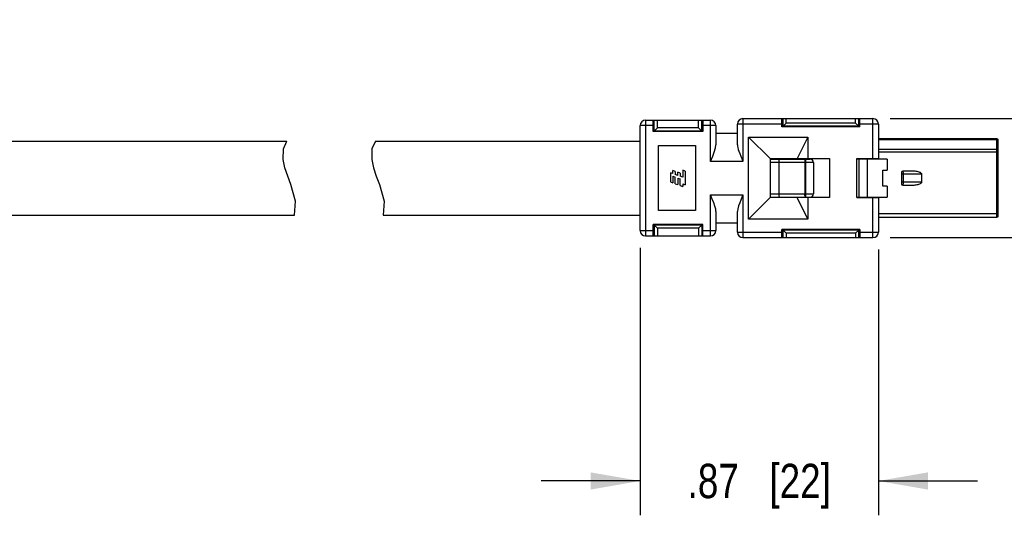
# Model space of a CAD drawing. Header units: inches. Extents: x 0.2 to 16.8, y 0.2 to 10.8.
# Tile 35 of 37: x 11.4 to 14.9, y 2.8 to 4.6. Entities that reach past the tile are written whole.
import ezdxf

# ---------------------------------------------------------------- set-up
doc = ezdxf.new("R2010")
doc.units = ezdxf.units.IN
doc.header["$LTSCALE"] = 0.935
doc.header["$MEASUREMENT"] = 0
doc.layers.get('0').update_dxf_attribs({"linetype": 'CONTINUOUS'})
doc.layers.add('02___PRT_ALL_AXES', color=7, linetype='CONTINUOUS')
doc.layers.add('DIMENSIONS', color=7, linetype='CONTINUOUS')
doc.styles.get("Standard").update_dxf_attribs({"font": 'txt', "width": 0.8})
doc.dimstyles.new('DIMSTYLE_1', dxfattribs={"dimtxt": 0.125, "dimasz": 0.18, "dimexe": 0.125, "dimexo": 0.0625, "dimgap": 0.0625, "dimtad": 0, "dimtih": 1, "dimtoh": 1, "dimzin": 4, "dimdsep": 46, "dimtxsty": 'STANDARD', "dimblk": '_FILLED', "dimblk1": '_FILLED', "dimblk2": '_FILLED', "dimcen": 0.09, "dimadec": 0, "dimazin": 0, "dimtp": 0.001, "dimtm": 0.001, "dimtfac": 1, "dimtofl": 0, "dimtmove": 0, "dimatfit": 3, "dimldrblk": '_FILLED', "dimfxl": 1, "dimtolj": 1, "dimtzin": 4, "dimarcsym": 0})

# ---------------------------------------------------------------- blocks, each defined once
blk = doc.blocks.new('_FILLED')
at = {"color": 0, "linetype": 'BYBLOCK'}
blk.add_solid([(0, 0), (-1, 0.174), (-1, -0.174)], dxfattribs=at)
blk = doc.blocks.new('*D1')
at = {"layer": 'DIMENSIONS', "color": 2, "linetype": 'CONTINUOUS'}
for p, q in [((15.6638, 4.2126), (15.6638, 4.5726)), ((14.5215, 4.2126), (15.7888, 4.2126)), ((14.5215, 3.7796), (15.7888, 3.7796)), ((15.6638, 3.7796), (15.6638, 3.4196))]:
    blk.add_line(p, q, dxfattribs=at)
at = {"layer": 'DIMENSIONS', "color": 2, "linetype": 'CONTINUOUS', "xscale": 0.18, "yscale": 0.18, "zscale": 0.18}
for p, rotation in [((15.6638, 4.2126), 270), ((15.6638, 3.7796), 90)]:
    blk.add_blockref('_FILLED', p, dxfattribs=dict(at, rotation=rotation))
at = {"layer": 'DIMENSIONS', "color": 2, "linetype": 'CONTINUOUS', "insert": (15.6138, 4.1636), "char_height": 0.125, "width": 0.4, "attachment_point": 2, "line_spacing_factor": 0.9}
blk.add_mtext('.43\\P[11]', dxfattribs=at)
blk = doc.blocks.new('*D3')
at = {"layer": 'DIMENSIONS', "color": 2, "linetype": 'CONTINUOUS'}
for p, q in [((13.6126, 3.7427), (13.6126, 2.7691)), ((14.4787, 3.7367), (14.4787, 2.7691)), ((13.6126, 2.8941), (13.2526, 2.8941)), ((14.4787, 2.8941), (14.8387, 2.8941))]:
    blk.add_line(p, q, dxfattribs=at)
at = {"layer": 'DIMENSIONS', "color": 2, "linetype": 'CONTINUOUS', "xscale": 0.18, "yscale": 0.18, "zscale": 0.18}
blk.add_blockref('_FILLED', (13.6126, 2.8941), dxfattribs=at)
at = {"layer": 'DIMENSIONS', "color": 2, "linetype": 'CONTINUOUS', "xscale": 0.18, "yscale": 0.18, "zscale": 0.18, "rotation": 180}
blk.add_blockref('_FILLED', (14.4787, 2.8941), dxfattribs=at)
at = {"layer": 'DIMENSIONS', "color": 2, "linetype": 'CONTINUOUS', "insert": (14.0456, 2.9566), "char_height": 0.125, "width": 0.825, "attachment_point": 2, "line_spacing_factor": 0.9}
blk.add_mtext('.87{\\Ftxt.shx;\\W1.000000;\\H0.125000; }[22]', dxfattribs=at)

msp = doc.modelspace()

# ---------------------------------------------------------------- linework, layer by layer
at = {"color": 7, "linetype": 'CONTINUOUS'}
for p, q in [((13.6323, 4.2067), (13.6323, 3.7855)), ((13.6323, 4.2067), (13.8685, 4.2067)), ((13.6598, 4.1654), (13.6598, 4.2067)), ((13.6638, 4.1654), (13.6638, 4.2067)), ((13.6756, 4.1787), (13.6756, 4.2067)), ((13.8252, 4.1787), (13.8252, 4.2067)), ((13.837, 4.1654), (13.837, 4.2067)), ((13.8409, 4.2067), (13.8409, 4.1654)), ((13.8685, 4.0571), (13.8685, 4.2067)), ((13.9669, 4.1175), (13.9669, 4.1929)), ((14.1283, 4.1929), (13.9669, 4.1929)), ((13.9866, 4.2126), (13.9866, 4.0571)), ((13.9866, 4.2126), (14.459, 4.2126)), ((14.1283, 4.1831), (14.1283, 4.2126)), ((14.1323, 4.1831), (14.1323, 4.2126)), ((14.1441, 4.1964), (14.1323, 4.1851)), ((14.1441, 4.1964), (14.1441, 4.2126)), ((14.396, 4.1964), (14.1441, 4.1964)), ((14.396, 4.1964), (14.396, 4.2126)), ((14.4079, 4.1851), (14.396, 4.1964)), ((14.4079, 4.1831), (14.4079, 4.2126)), ((14.4118, 4.1831), (14.4118, 4.2126)), ((14.4787, 4.1929), (14.4118, 4.1929)), ((14.459, 4.067), (14.459, 4.2126)), ((14.4787, 4.1929), (14.4787, 4.067)), ((13.6126, 3.8052), (13.6126, 4.187)), ((13.6598, 4.187), (13.6126, 4.187)), ((13.8409, 4.1654), (13.6598, 4.1654)), ((13.6756, 4.1787), (13.6638, 4.1674)), ((13.837, 4.1674), (13.6638, 4.1674)), ((13.8252, 4.1787), (13.6756, 4.1787)), ((13.7287, 4.1674), (13.7287, 4.1654)), ((13.772, 4.1674), (13.772, 4.1654)), ((13.837, 4.1674), (13.8252, 4.1787)), ((13.8882, 4.187), (13.8409, 4.187)), ((13.8882, 4.187), (13.8882, 4.1175)), ((13.8882, 4.1595), (13.9669, 4.1595)), ((14.4118, 4.1831), (14.1283, 4.1831)), ((14.4079, 4.1851), (14.1323, 4.1851)), ((14.2248, 4.1851), (14.2248, 4.1831)), ((14.3153, 4.1851), (14.3153, 4.1831)), ((12.316, 4.1026), (12.3285, 4.1311)), ((12.6504, 4.1311), (12.638, 4.1026)), ((14.0063, 4.1457), (14.2228, 4.1457)), ((14.0063, 3.8465), (14.0063, 4.1457)), ((14.0063, 4.1457), (14.085, 4.067)), ((14.2228, 4.1457), (14.1834, 4.067)), ((14.2228, 4.1457), (14.2228, 4.067)), ((14.4787, 4.14), (14.9098, 4.14)), ((14.9098, 4.1354), (14.4787, 4.1354)), ((14.9098, 4.14), (14.9138, 4.1361)), ((14.9098, 3.8522), (14.9098, 4.14)), ((14.9138, 4.1326), (14.9098, 4.1354)), ((14.9138, 3.8561), (14.9138, 4.1361)), ((12.3151, 4.0642), (12.316, 4.1026)), ((12.638, 4.1026), (12.637, 4.0642)), ((13.6795, 3.878), (13.6795, 4.1142)), ((13.6795, 4.1142), (13.8134, 4.1142)), ((13.8134, 4.1142), (13.8134, 3.878)), ((14.4787, 4.1011), (14.9098, 4.1011)), ((14.9138, 4.09), (14.4787, 4.09)), ((14.9098, 4.1011), (14.9138, 4.0983)), ((12.3216, 4.0341), (12.3151, 4.0642)), ((12.637, 4.0642), (12.6435, 4.0341)), ((13.9866, 4.0571), (13.8685, 4.0571)), ((14.085, 4.067), (14.3016, 4.067)), ((14.085, 4.067), (14.085, 3.9252)), ((14.085, 4.065), (14.2307, 4.065)), ((14.2425, 4.0532), (14.085, 4.0532)), ((14.1165, 4.0532), (14.1165, 3.939)), ((14.211, 4.0532), (14.211, 3.939)), ((14.2149, 4.0649), (14.2137, 4.064)), ((14.2149, 3.9273), (14.2149, 4.0649)), ((14.2307, 4.067), (14.2307, 4.065)), ((14.2425, 4.0532), (14.2425, 3.939)), ((14.3016, 4.067), (14.3016, 3.9252)), ((14.4, 4.067), (14.4787, 4.067)), ((14.4, 3.9252), (14.4, 4.067)), ((14.5102, 4.065), (14.4, 4.065)), ((14.4079, 4.065), (14.4079, 3.9272)), ((14.4384, 4.065), (14.4384, 3.9272)), ((14.5102, 4.065), (14.5102, 4.0256)), ((12.3317, 4.0035), (12.3216, 4.0341)), ((12.6435, 4.0341), (12.6537, 4.0035)), ((13.7228, 4.0155), (13.7228, 3.9823)), ((13.7317, 4.0123), (13.7228, 4.0155)), ((13.7317, 4.0123), (13.7317, 4.0237)), ((13.7406, 4.0205), (13.7317, 4.0237)), ((13.7406, 4.0205), (13.7406, 4.009)), ((13.7496, 4.0058), (13.7406, 4.009)), ((13.7496, 4.0058), (13.7496, 4.0172)), ((13.7585, 4.014), (13.7496, 4.0172)), ((13.7585, 4.014), (13.7585, 4.0027)), ((13.7674, 4.0252), (13.7674, 3.9993)), ((13.7763, 4.0219), (13.7674, 4.0252)), ((13.7763, 4.0219), (13.7763, 3.9719)), ((14.4953, 4.0256), (14.5102, 4.0256)), ((14.4953, 3.9666), (14.4953, 4.0256)), ((14.5634, 3.9744), (14.5634, 4.0178)), ((14.637, 4.0099), (14.5634, 4.0099)), ((14.5983, 4.0217), (14.5673, 4.0217)), ((14.5685, 4.0099), (14.5685, 3.9823)), ((14.637, 3.9823), (14.637, 4.0099)), ((12.3431, 3.9726), (12.3317, 4.0035)), ((12.6537, 4.0035), (12.6651, 3.9726)), ((13.7228, 3.9823), (13.7317, 3.9791)), ((13.7317, 4.0026), (13.7317, 3.9791)), ((13.7317, 4.0026), (13.7406, 3.9993)), ((13.7406, 3.9758), (13.7406, 3.9993)), ((13.7406, 3.9758), (13.7496, 3.9726)), ((13.7496, 3.9961), (13.7496, 3.9726)), ((13.7496, 3.9961), (13.7585, 3.9929)), ((13.7674, 3.9993), (13.7585, 4.0027)), ((13.7585, 3.9693), (13.7585, 3.9929)), ((13.7674, 3.9752), (13.7674, 3.9661)), ((13.7674, 3.9752), (13.7763, 3.9719)), ((14.5634, 3.9823), (14.637, 3.9823)), ((12.36, 3.9126), (12.3431, 3.9726)), ((12.6651, 3.9726), (12.6819, 3.9126)), ((13.7585, 3.9693), (13.7674, 3.9661)), ((14.085, 3.939), (14.2425, 3.939)), ((14.5102, 3.9666), (14.4953, 3.9666)), ((14.5102, 3.9666), (14.5102, 3.9272)), ((14.5673, 3.9705), (14.5983, 3.9705)), ((12.3567, 3.8611), (12.36, 3.9126)), ((12.6819, 3.9126), (12.6787, 3.8611)), ((13.8685, 3.9351), (13.9866, 3.9351)), ((13.8685, 3.7855), (13.8685, 3.9351)), ((13.9866, 3.9351), (13.9866, 3.7796)), ((14.0063, 3.8465), (14.085, 3.9252)), ((14.085, 3.9272), (14.2307, 3.9272)), ((14.3016, 3.9252), (14.085, 3.9252)), ((14.2228, 3.8465), (14.1834, 3.9252)), ((14.2149, 3.9273), (14.2137, 3.9282)), ((14.2228, 3.9252), (14.2228, 3.8465)), ((14.2307, 3.9252), (14.2307, 3.9272)), ((14.4, 3.9272), (14.5102, 3.9272)), ((14.4, 3.9252), (14.4787, 3.9252)), ((14.459, 3.7796), (14.459, 3.9252)), ((14.4787, 3.9252), (14.4787, 3.7992)), ((13.8134, 3.878), (13.6795, 3.878)), ((13.8882, 3.8747), (13.8882, 3.8052)), ((13.9669, 3.7992), (13.9669, 3.8747)), ((14.4787, 3.8679), (14.9138, 3.8679)), ((13.9669, 3.8327), (13.8882, 3.8327)), ((14.2228, 3.8465), (14.0063, 3.8465)), ((14.9098, 3.8522), (14.4787, 3.8522)), ((14.9138, 3.8561), (14.9098, 3.8522)), ((13.6126, 3.8052), (13.6598, 3.8052)), ((13.8409, 3.8268), (13.6598, 3.8268)), ((13.6598, 3.7855), (13.6598, 3.8268)), ((13.6638, 3.8268), (13.6638, 3.7855)), ((13.837, 3.8248), (13.6638, 3.8248)), ((13.6756, 3.8135), (13.6638, 3.8248)), ((13.8252, 3.8135), (13.6756, 3.8135)), ((13.6756, 3.8135), (13.6756, 3.7855)), ((13.7287, 3.8268), (13.7287, 3.8248)), ((13.772, 3.8268), (13.772, 3.8248)), ((13.837, 3.8248), (13.8252, 3.8135)), ((13.8252, 3.8135), (13.8252, 3.7855)), ((13.837, 3.8268), (13.837, 3.7855)), ((13.8409, 3.7855), (13.8409, 3.8268)), ((13.8409, 3.8052), (13.8882, 3.8052)), ((13.9669, 3.7992), (14.1283, 3.7992)), ((14.4118, 3.8091), (14.1283, 3.8091)), ((14.1283, 3.7796), (14.1283, 3.8091)), ((14.1323, 3.7796), (14.1323, 3.8091)), ((14.4079, 3.8071), (14.1323, 3.8071)), ((14.1441, 3.7958), (14.1323, 3.8071)), ((14.396, 3.7958), (14.1441, 3.7958)), ((14.1441, 3.7958), (14.1441, 3.7796)), ((14.2248, 3.8071), (14.2248, 3.8091)), ((14.3153, 3.8071), (14.3153, 3.8091)), ((14.4079, 3.8071), (14.396, 3.7958)), ((14.396, 3.7958), (14.396, 3.7796)), ((14.4079, 3.7796), (14.4079, 3.8091)), ((14.4118, 3.8091), (14.4118, 3.7796)), ((14.4118, 3.7992), (14.4787, 3.7992)), ((13.6323, 3.7855), (13.8685, 3.7855)), ((13.9866, 3.7796), (14.459, 3.7796))]:
    msp.add_line(p, q, dxfattribs=at)
for points in [[(13.8685, 4.0571), (13.8766, 4.0761), (13.8824, 4.0911), (13.8868, 4.1061), (13.8882, 4.1175)], [(13.9669, 4.1175), (13.9672, 4.1127), (13.968, 4.1072), (13.9696, 4.1008), (13.9718, 4.0936), (13.9747, 4.0854), (13.9783, 4.0764), (13.9823, 4.0669), (13.9866, 4.0571)], [(14.121, 4.065), (14.1195, 4.0644), (14.1183, 4.0626), (14.1173, 4.06), (14.1167, 4.0567), (14.1165, 4.0532)], [(14.2137, 4.064), (14.2125, 4.0621), (14.2117, 4.0596), (14.2112, 4.0565), (14.211, 4.0532)], [(14.2154, 4.065), (14.2153, 4.065), (14.2151, 4.065), (14.2149, 4.0649)], [(14.5673, 4.0217), (14.5677, 4.0211), (14.568, 4.0194), (14.5683, 4.0168), (14.5684, 4.0135), (14.5685, 4.0099)], [(14.637, 4.0099), (14.6365, 4.0118), (14.6353, 4.0134), (14.6336, 4.0147), (14.6315, 4.016), (14.629, 4.0171), (14.6264, 4.018), (14.6235, 4.0188), (14.6202, 4.0196), (14.6165, 4.0203), (14.6125, 4.0209), (14.6083, 4.0213), (14.6036, 4.0216), (14.5983, 4.0217)], [(14.5685, 3.9823), (14.5684, 3.9787), (14.5683, 3.9754), (14.568, 3.9728), (14.5677, 3.9711), (14.5673, 3.9705)], [(14.5983, 3.9705), (14.6036, 3.9706), (14.6083, 3.9709), (14.6124, 3.9713), (14.6165, 3.9719), (14.6202, 3.9726), (14.6234, 3.9733), (14.6263, 3.9742), (14.6289, 3.9751), (14.6314, 3.9762), (14.6336, 3.9774), (14.6352, 3.9788), (14.6365, 3.9804), (14.637, 3.9823)], [(14.1165, 3.939), (14.1167, 3.9355), (14.1173, 3.9322), (14.1183, 3.9296), (14.1195, 3.9278), (14.121, 3.9272)], [(14.2137, 3.9282), (14.2125, 3.9301), (14.2117, 3.9326), (14.2112, 3.9357), (14.211, 3.939)], [(13.8882, 3.8747), (13.8873, 3.8837), (13.8846, 3.8944), (13.8805, 3.9065), (13.8751, 3.9198), (13.8685, 3.9351)], [(13.9866, 3.9351), (13.9801, 3.9201), (13.9746, 3.9065), (13.9705, 3.8947), (13.9679, 3.8842), (13.9669, 3.8747)], [(14.2154, 3.9272), (14.2153, 3.9272), (14.2151, 3.9272), (14.2149, 3.9273)]]:
    msp.add_lwpolyline(points, dxfattribs=at)
for centre, radius, start, end in [((13.6323, 4.187), 0.0197, 90, 180), ((13.8685, 4.187), 0.0197, 0, 90), ((13.9866, 4.1929), 0.0197, 90, 180), ((14.459, 4.1929), 0.0197, 0, 90), ((14.2307, 4.0532), 0.0118, 0, 90), ((14.5673, 4.0178), 0.00394, 90, 180), ((14.5673, 3.9744), 0.00394, 180, 270), ((14.2307, 3.939), 0.0118, 270, 360), ((13.6323, 3.8052), 0.0197, 180, 270), ((13.8685, 3.8052), 0.0197, 270, 360), ((13.9866, 3.7992), 0.0197, 180, 270), ((14.459, 3.7992), 0.0197, 270, 360)]:
    msp.add_arc(centre, radius, start, end, dxfattribs=at)
at = {"layer": '02___PRT_ALL_AXES', "color": 7, "linetype": 'CONTINUOUS'}
for p, q in [((11.2533, 4.1311), (12.3285, 4.1311)), ((12.6504, 4.1311), (13.6126, 4.1311)), ((11.2533, 3.8611), (12.3567, 3.8611)), ((12.6787, 3.8611), (13.6126, 3.8611))]:
    msp.add_line(p, q, dxfattribs=at)

# ---------------------------------------------------------------- dimensions: what is measured, and where the dimension line sits
at = {"layer": 'DIMENSIONS', "color": 2, "linetype": 'CONTINUOUS'}
dim = msp.add_linear_dim(base=(15.6638, 3.7796), p1=(14.459, 4.2126), p2=(14.459, 3.7796), angle=270, dimstyle='DIMSTYLE_1', dxfattribs=at)
dim.commit()
dim.dimension.update_dxf_attribs({"geometry": '*D1', "text_midpoint": (15.6638, 4.0073), "dimtype": 160})
dim = msp.add_linear_dim(base=(14.4787, 2.8941), p1=(13.6126, 3.8052), p2=(14.4787, 3.7992), dimstyle='DIMSTYLE_1', dxfattribs=at)
dim.commit()
dim.dimension.update_dxf_attribs({"geometry": '*D3', "text_midpoint": (14.0456, 2.8941), "dimtype": 160})

doc.saveas('drawing.dxf')
